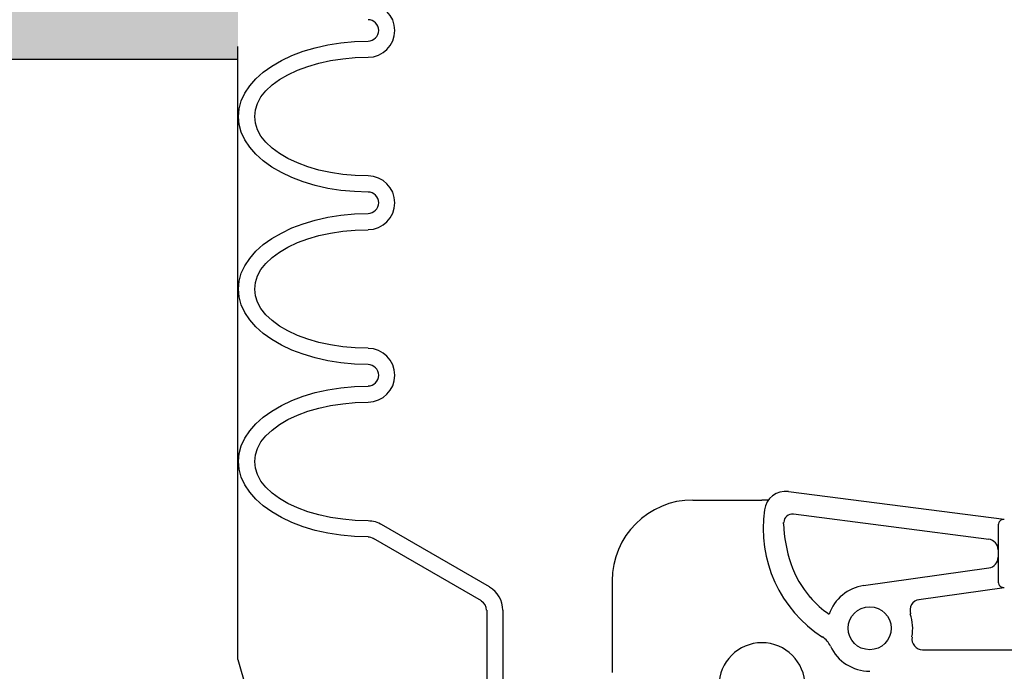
# Model space of a CAD drawing. Extents: x 1081 to 2220, y 0 to 2796.
# Tile 65 of 161: x 1590.85 to 1596.56, y 974.46 to 978.25. Entities that reach past the tile are written whole.
import ezdxf

# ---------------------------------------------------------------- set-up
doc = ezdxf.new("R2010")
doc.units = 0
doc.header["$MEASUREMENT"] = 0
doc.header["$PDSIZE"] = 1
doc.layers.get('DEFPOINTS').update_dxf_attribs({"linetype": 'CONTINUOUS'})
for name, color, linetype in [('DIM', 3, 'CONTINUOUS'), ('PEAGRAVEL-HATCH', 3, 'CONTINUOUS'), ('SPILL-BUCKET', 1, 'CONTINUOUS'), ('TANK-SLAB', 6, 'CONTINUOUS')]:
    doc.layers.add(name, color=color, linetype=linetype)
doc.styles.add('SIMPLEX', font='simplex')
doc.dimstyles.new('DIM64', dxfattribs={"dimscale": 64, "dimtxt": 0.09375, "dimasz": 0.09375, "dimexe": 0.0625, "dimexo": 0.0625, "dimgap": 0.046875, "dimtad": 1, "dimdec": 4, "dimzin": 3, "dimdsep": 46, "dimlunit": 4, "dimtxsty": 'SIMPLEX', "dimcen": 0, "dimclrd": 256, "dimclre": 256, "dimclrt": 256, "dimadec": 0, "dimazin": 0, "dimtfac": 1, "dimtdec": 4, "dimtmove": 0, "dimatfit": 3, "dimfxl": 1, "dimfrac": 2, "dimtolj": 1, "dimtzin": 0, "dimarcsym": 0})

# ---------------------------------------------------------------- blocks, each defined once
blk = doc.blocks.new('*D55')
at = {"layer": 'DEFPOINTS', "color": 0, "transparency": 16777216}
for p in [(1389.6218, 978.296), (1911.1218, 974.0147), (1911.1218, 700.5233)]:
    blk.add_point(p, dxfattribs=at)
at = {"layer": 'DIM', "lineweight": -2, "transparency": 16777216}
for p, q in [((1389.6218, 974.296), (1389.6218, 696.5233)), ((1911.1218, 970.0147), (1911.1218, 696.5233)), ((1395.6218, 700.5233), (1905.1218, 700.5233))]:
    blk.add_line(p, q, dxfattribs=at)
at = {"layer": 'DIM', "transparency": 16777216}
for points in [[(1395.6218, 701.5233), (1395.6218, 699.5233), (1389.6218, 700.5233)], [(1905.1218, 701.5233), (1905.1218, 699.5233), (1911.1218, 700.5233)]]:
    blk.add_solid(points, dxfattribs=at)
at = {"layer": 'DIM', "transparency": 16777216, "insert": (1650.3718, 708.0947), "char_height": 6, "attachment_point": 5, "style": 'SIMPLEX'}
blk.add_mtext('\\A1;43\'-5 1/2" (F.V. TANK SLAB)', dxfattribs=at)

msp = doc.modelspace()

# ---------------------------------------------------------------- hatches: boundary and pattern name
at = {"layer": 'PEAGRAVEL-HATCH'}
h = msp.add_hatch(dxfattribs=at)
h.set_pattern_fill('AR-SAND', color=256, scale=7.5, style=0)
h.set_pattern_definition([(37.5, (1705.354, 937.986), (-0.47245, 14.4512), [0, -11.4, 0, -12.75, 0, -12.1875]), (7.5, (1705.354, 937.986), (13.2733, 21.166), [0, -6.15, 0, -10.275, 0, -3.9375]), (327.5, (1696.129, 937.986), (23.3561, 0.0424), [0, -3.75, 0, -13.5, 0, -17.625]), (317.5, (1696.129, 937.986), (22.546, 6.5826), [0, -1.875, 0, -8.85, 0, -10.125])])
h.paths.add_polyline_path([(1570.33517, 980.73529), (1595.38964, 980.73529), (1595.38964, 937.98634), (1570.33517, 937.98634)])
at = {"layer": 'TANK-SLAB'}
msp.add_hatch(color=256, dxfattribs=at).paths.add_polyline_path([(1573.12369, 978.29596), (1592.113, 978.29596), (1592.113, 978.01471), (1573.12369, 978.01471)])

# ---------------------------------------------------------------- linework, layer by layer
at = {"layer": 'DEFPOINTS', "linetype": 'Continuous'}
for points in [[(1592.113, 974.53395), (1592.113, 978.09131)], [(1592.113, 974.53395), (1593.14241, 970.9447), (1593.95631, 969.1489), (1596.53746, 966.75129)]]:
    msp.add_lwpolyline(points, dxfattribs=at)
at = {"layer": 'SPILL-BUCKET', "linetype": 'Continuous'}
for p, q in [((1592.71041, 978.11233), (1592.78824, 978.11873)), ((1592.71041, 978.11233), (1592.78824, 978.11873)), ((1592.78824, 978.11873), (1592.86713, 978.12193)), ((1592.78824, 978.11873), (1592.86713, 978.12193)), ((1592.42574, 978.0377), (1592.49184, 978.06329)), ((1592.42574, 978.0377), (1592.49184, 978.06329)), ((1592.49184, 978.06329), (1592.56114, 978.08355)), ((1592.49184, 978.06329), (1592.56114, 978.08355)), ((1592.56114, 978.08355), (1592.63471, 978.1006)), ((1592.56114, 978.08355), (1592.63471, 978.1006)), ((1592.63471, 978.1006), (1592.71041, 978.11233)), ((1592.63471, 978.1006), (1592.71041, 978.11233)), ((1592.30953, 977.97693), (1592.36497, 978.00891)), ((1592.30953, 977.97693), (1592.36497, 978.00891)), ((1592.36497, 978.00891), (1592.42574, 978.0377)), ((1592.36497, 978.00891), (1592.42574, 978.0377)), ((1592.58247, 977.99399), (1592.64963, 978.00891)), ((1592.64963, 978.00891), (1592.72107, 978.01957)), ((1592.72107, 978.01957), (1592.79357, 978.02597)), ((1592.79357, 978.02597), (1592.86713, 978.0281)), ((1592.25942, 977.94068), (1592.30953, 977.97693)), ((1592.25942, 977.94068), (1592.30953, 977.97693)), ((1592.40228, 977.92682), (1592.45772, 977.95241)), ((1592.45772, 977.95241), (1592.51743, 977.9748)), ((1592.51743, 977.9748), (1592.58247, 977.99399)), ((1592.18159, 977.86178), (1592.21677, 977.9023)), ((1592.18159, 977.86178), (1592.21677, 977.9023)), ((1592.21677, 977.9023), (1592.25942, 977.94068)), ((1592.21677, 977.9023), (1592.25942, 977.94068)), ((1592.31059, 977.86711), (1592.35324, 977.89803)), ((1592.35324, 977.89803), (1592.40228, 977.92682)), ((1592.1528, 977.81913), (1592.18159, 977.86178)), ((1592.1528, 977.81913), (1592.18159, 977.86178)), ((1592.24662, 977.79781), (1592.27541, 977.833)), ((1592.27541, 977.833), (1592.31059, 977.86711)), ((1592.13254, 977.77436), (1592.1528, 977.81913)), ((1592.13254, 977.77436), (1592.1528, 977.81913)), ((1592.22637, 977.7605), (1592.24662, 977.79781)), ((1592.11655, 977.68373), (1592.12081, 977.72958)), ((1592.11655, 977.68373), (1592.12081, 977.72958)), ((1592.12081, 977.72958), (1592.13254, 977.77436)), ((1592.12081, 977.72958), (1592.13254, 977.77436)), ((1592.21037, 977.68373), (1592.21464, 977.72211)), ((1592.21464, 977.72211), (1592.22637, 977.7605)), ((1592.12081, 977.63789), (1592.11655, 977.68373)), ((1592.21464, 977.64535), (1592.21037, 977.68373)), ((1592.13254, 977.59311), (1592.12081, 977.63789)), ((1592.22637, 977.60697), (1592.21464, 977.64535)), ((1592.24662, 977.56965), (1592.22637, 977.60697)), ((1592.1528, 977.54833), (1592.13254, 977.59311)), ((1592.18159, 977.50568), (1592.1528, 977.54833)), ((1592.27541, 977.53447), (1592.24662, 977.56965)), ((1592.21677, 977.46517), (1592.18159, 977.50568)), ((1592.31059, 977.50035), (1592.27541, 977.53447)), ((1592.35324, 977.46943), (1592.31059, 977.50035)), ((1592.25942, 977.42679), (1592.21677, 977.46517)), ((1592.40228, 977.44065), (1592.35324, 977.46943)), ((1592.45772, 977.41506), (1592.40228, 977.44065)), ((1592.30953, 977.39054), (1592.25942, 977.42679)), ((1592.36497, 977.35855), (1592.30953, 977.39054)), ((1592.51743, 977.39267), (1592.45772, 977.41506)), ((1592.58247, 977.37348), (1592.51743, 977.39267)), ((1592.42574, 977.32976), (1592.36497, 977.35855)), ((1592.49184, 977.30418), (1592.42574, 977.32976)), ((1592.64963, 977.35855), (1592.58247, 977.37348)), ((1592.72107, 977.34789), (1592.64963, 977.35855)), ((1592.79357, 977.34149), (1592.72107, 977.34789)), ((1592.86713, 977.33936), (1592.79357, 977.34149)), ((1592.56114, 977.28392), (1592.49184, 977.30418)), ((1592.63471, 977.26686), (1592.56114, 977.28392)), ((1592.71041, 977.25513), (1592.63471, 977.26686)), ((1592.78824, 977.24874), (1592.71041, 977.25513)), ((1592.86713, 977.24554), (1592.78824, 977.24874)), ((1592.56114, 977.08241), (1592.63471, 977.09947)), ((1592.56114, 977.08241), (1592.63471, 977.09947)), ((1592.63471, 977.09947), (1592.71041, 977.1112)), ((1592.63471, 977.09947), (1592.71041, 977.1112)), ((1592.71041, 977.1112), (1592.78824, 977.11866)), ((1592.71041, 977.1112), (1592.78824, 977.11866)), ((1592.78824, 977.11866), (1592.86713, 977.12079)), ((1592.78824, 977.11866), (1592.86713, 977.12079)), ((1592.36497, 977.00778), (1592.42574, 977.03763)), ((1592.36497, 977.00778), (1592.42574, 977.03763)), ((1592.42574, 977.03763), (1592.49184, 977.06216)), ((1592.42574, 977.03763), (1592.49184, 977.06216)), ((1592.49184, 977.06216), (1592.56114, 977.08241)), ((1592.49184, 977.06216), (1592.56114, 977.08241)), ((1592.25942, 976.94061), (1592.30953, 976.9758)), ((1592.25942, 976.94061), (1592.30953, 976.9758)), ((1592.30953, 976.9758), (1592.36497, 977.00778)), ((1592.30953, 976.9758), (1592.36497, 977.00778)), ((1592.51743, 976.97366), (1592.58247, 976.99285)), ((1592.58247, 976.99285), (1592.64963, 977.00778)), ((1592.64963, 977.00778), (1592.72107, 977.01844)), ((1592.72107, 977.01844), (1592.79357, 977.02484)), ((1592.79357, 977.02484), (1592.86713, 977.02697)), ((1592.21677, 976.90223), (1592.25942, 976.94061)), ((1592.21677, 976.90223), (1592.25942, 976.94061)), ((1592.35324, 976.8969), (1592.40228, 976.92569)), ((1592.40228, 976.92569), (1592.45772, 976.95234)), ((1592.45772, 976.95234), (1592.51743, 976.97366)), ((1592.18159, 976.86065), (1592.21677, 976.90223)), ((1592.18159, 976.86065), (1592.21677, 976.90223)), ((1592.27541, 976.83186), (1592.31059, 976.86598)), ((1592.31059, 976.86598), (1592.35324, 976.8969)), ((1592.13254, 976.77429), (1592.1528, 976.818)), ((1592.13254, 976.77429), (1592.1528, 976.818)), ((1592.1528, 976.818), (1592.18159, 976.86065)), ((1592.1528, 976.818), (1592.18159, 976.86065)), ((1592.24662, 976.79668), (1592.27541, 976.83186)), ((1592.12081, 976.72844), (1592.13254, 976.77429)), ((1592.12081, 976.72844), (1592.13254, 976.77429)), ((1592.21464, 976.72098), (1592.22637, 976.75936)), ((1592.22637, 976.75936), (1592.24662, 976.79668)), ((1592.11655, 976.6826), (1592.12081, 976.72844)), ((1592.11655, 976.6826), (1592.12081, 976.72844)), ((1592.21037, 976.6826), (1592.21464, 976.72098)), ((1592.12081, 976.63675), (1592.11655, 976.6826)), ((1592.13254, 976.59197), (1592.12081, 976.63675)), ((1592.21464, 976.64422), (1592.21037, 976.6826)), ((1592.22637, 976.60584), (1592.21464, 976.64422)), ((1592.1528, 976.5472), (1592.13254, 976.59197)), ((1592.24662, 976.56958), (1592.22637, 976.60584)), ((1592.18159, 976.50455), (1592.1528, 976.5472)), ((1592.27541, 976.53334), (1592.24662, 976.56958)), ((1592.31059, 976.50028), (1592.27541, 976.53334)), ((1592.21677, 976.46403), (1592.18159, 976.50455)), ((1592.25942, 976.42565), (1592.21677, 976.46403)), ((1592.35324, 976.4683), (1592.31059, 976.50028)), ((1592.40228, 976.43951), (1592.35324, 976.4683)), ((1592.30953, 976.3894), (1592.25942, 976.42565)), ((1592.45772, 976.41392), (1592.40228, 976.43951)), ((1592.51743, 976.39153), (1592.45772, 976.41392)), ((1592.36497, 976.35742), (1592.30953, 976.3894)), ((1592.42574, 976.32863), (1592.36497, 976.35742)), ((1592.58247, 976.37341), (1592.51743, 976.39153)), ((1592.64963, 976.35848), (1592.58247, 976.37341)), ((1592.72107, 976.34782), (1592.64963, 976.35848)), ((1592.49184, 976.30411), (1592.42574, 976.32863)), ((1592.56114, 976.28279), (1592.49184, 976.30411)), ((1592.79357, 976.34143), (1592.72107, 976.34782)), ((1592.86713, 976.33929), (1592.79357, 976.34143)), ((1592.63471, 976.26679), (1592.56114, 976.28279)), ((1592.71041, 976.25507), (1592.63471, 976.26679)), ((1592.78824, 976.2476), (1592.71041, 976.25507)), ((1592.86713, 976.24547), (1592.78824, 976.2476)), ((1592.78824, 976.11753), (1592.86713, 976.11966)), ((1592.78824, 976.11753), (1592.86713, 976.11966)), ((1592.49184, 976.06102), (1592.56114, 976.08235)), ((1592.49184, 976.06102), (1592.56114, 976.08235)), ((1592.56114, 976.08235), (1592.63471, 976.09834)), ((1592.56114, 976.08235), (1592.63471, 976.09834)), ((1592.63471, 976.09834), (1592.71041, 976.11007)), ((1592.63471, 976.09834), (1592.71041, 976.11007)), ((1592.71041, 976.11007), (1592.78824, 976.11753)), ((1592.71041, 976.11007), (1592.78824, 976.11753)), ((1592.30953, 975.97466), (1592.36497, 976.00771)), ((1592.30953, 975.97466), (1592.36497, 976.00771)), ((1592.36497, 976.00771), (1592.42574, 976.0365)), ((1592.36497, 976.00771), (1592.42574, 976.0365)), ((1592.42574, 976.0365), (1592.49184, 976.06102)), ((1592.42574, 976.0365), (1592.49184, 976.06102)), ((1592.58247, 975.99172), (1592.64963, 976.00665)), ((1592.64963, 976.00665), (1592.72107, 976.01731)), ((1592.72107, 976.01731), (1592.79357, 976.02371)), ((1592.79357, 976.02371), (1592.86713, 976.02584)), ((1592.25942, 975.93948), (1592.30953, 975.97466)), ((1592.25942, 975.93948), (1592.30953, 975.97466)), ((1592.40228, 975.92562), (1592.45772, 975.95121)), ((1592.45772, 975.95121), (1592.51743, 975.9736)), ((1592.51743, 975.9736), (1592.58247, 975.99172)), ((1592.18159, 975.86058), (1592.21677, 975.9011)), ((1592.18159, 975.86058), (1592.21677, 975.9011)), ((1592.21677, 975.9011), (1592.25942, 975.93948)), ((1592.21677, 975.9011), (1592.25942, 975.93948)), ((1592.31059, 975.86485), (1592.35324, 975.89683)), ((1592.35324, 975.89683), (1592.40228, 975.92562)), ((1592.1528, 975.81687), (1592.18159, 975.86058)), ((1592.1528, 975.81687), (1592.18159, 975.86058)), ((1592.27541, 975.8318), (1592.31059, 975.86485)), ((1592.13254, 975.77316), (1592.1528, 975.81687)), ((1592.13254, 975.77316), (1592.1528, 975.81687)), ((1592.22637, 975.75823), (1592.24662, 975.79555)), ((1592.24662, 975.79555), (1592.27541, 975.8318)), ((1592.11655, 975.68253), (1592.12081, 975.72838)), ((1592.11655, 975.68253), (1592.12081, 975.72838)), ((1592.12081, 975.72838), (1592.13254, 975.77316)), ((1592.12081, 975.72838), (1592.13254, 975.77316)), ((1592.21037, 975.68253), (1592.21464, 975.72091)), ((1592.21464, 975.72091), (1592.22637, 975.75823)), ((1592.12081, 975.63669), (1592.11655, 975.68253)), ((1592.21464, 975.64308), (1592.21037, 975.68253)), ((1592.13254, 975.59084), (1592.12081, 975.63669)), ((1592.22637, 975.60577), (1592.21464, 975.64308)), ((1592.24662, 975.56845), (1592.22637, 975.60577)), ((1592.1528, 975.54713), (1592.13254, 975.59084)), ((1592.27541, 975.53327), (1592.24662, 975.56845)), ((1592.18159, 975.50448), (1592.1528, 975.54713)), ((1592.21677, 975.4629), (1592.18159, 975.50448)), ((1592.31059, 975.49915), (1592.27541, 975.53327)), ((1592.35324, 975.46717), (1592.31059, 975.49915)), ((1595.3044, 975.50768), (1596.55608, 975.34669)), ((1592.25942, 975.42452), (1592.21677, 975.4629)), ((1592.40228, 975.43838), (1592.35324, 975.46717)), ((1592.45772, 975.41279), (1592.40228, 975.43838)), ((1594.75105, 975.45864), (1595.15087, 975.45864)), ((1595.18818, 975.45864), (1595.15087, 975.45864)), ((1592.30953, 975.38934), (1592.25942, 975.42452)), ((1592.36497, 975.35628), (1592.30953, 975.38934)), ((1592.51743, 975.3904), (1592.45772, 975.41279)), ((1592.58247, 975.37228), (1592.51743, 975.3904)), ((1595.33318, 975.37867), (1596.46545, 975.23154)), ((1592.42574, 975.3275), (1592.36497, 975.35628)), ((1592.49184, 975.30298), (1592.42574, 975.3275)), ((1592.64963, 975.35735), (1592.58247, 975.37228)), ((1592.72107, 975.34669), (1592.64963, 975.35735)), ((1592.79357, 975.34029), (1592.72107, 975.34669)), ((1592.86713, 975.33816), (1592.79357, 975.34029)), ((1595.27668, 975.32003), (1595.27668, 975.32856)), ((1592.56114, 975.28165), (1592.49184, 975.30298)), ((1592.63471, 975.26566), (1592.56114, 975.28165)), ((1592.71041, 975.25393), (1592.63471, 975.26566)), ((1593.57187, 974.95434), (1592.94496, 975.31684)), ((1596.52089, 975.3147), (1596.52089, 974.98206)), ((1592.78824, 975.24647), (1592.71041, 975.25393)), ((1592.86713, 975.24434), (1592.78824, 975.24647)), ((1593.52496, 974.87331), (1592.89805, 975.23581)), ((1595.74046, 974.9618), (1596.46652, 975.06415)), ((1594.28194, 974.98952), (1594.28194, 974.45857)), ((1596.06138, 974.88077), (1596.55608, 974.95114)), ((1593.55588, 974.81894), (1593.55588, 974.16431)), ((1593.6497, 974.81894), (1593.6497, 974.13019)), ((1596.0827, 974.58864), (1597.55188, 974.58864))]:
    msp.add_line(p, q, dxfattribs=at)
msp.add_circle((1595.77564, 974.71445), 0.12474, dxfattribs=at)
msp.add_circle((1595.77564, 974.71445), 0.12474, dxfattribs=at)
for centre, radius, start, end in [((1592.86713, 978.18376), 0.15566, 0, 90), ((1592.86713, 978.18376), 0.06184, 0, 90), ((1592.86713, 978.18376), 0.06184, 270, 0), ((1592.86713, 978.18376), 0.15566, 270, 0), ((1592.86713, 977.1837), 0.15566, 0, 90), ((1592.86713, 977.1837), 0.06184, 0, 90), ((1592.86713, 977.1837), 0.06184, 270, 0), ((1592.86713, 977.1837), 0.15566, 270, 0), ((1592.86713, 976.18257), 0.15566, 0, 90), ((1592.86713, 976.18257), 0.06184, 0, 90), ((1592.86713, 976.18257), 0.06184, 270, 0), ((1592.86713, 976.18257), 0.15566, 270, 0), ((1595.2884, 975.384), 0.12474, 82.63195, 172.14669), ((1594.75105, 974.98952), 0.46911, 90, 180), ((1595.90785, 975.29445), 0.75058, 171.8238, 237.30392), ((1595.32679, 975.32856), 0.04904, 82.56859, 180), ((1592.86713, 975.18143), 0.15566, 58.16105, 90), ((1592.86713, 975.18143), 0.15566, 58.16105, 90), ((1596.03472, 975.33923), 0.75805, 181.37161, 199.1492), ((1596.55181, 975.3147), 0.03092, 84.09386, 180), ((1592.86713, 975.18143), 0.06184, 57.68038, 90), ((1592.86713, 975.18143), 0.06184, 57.68038, 90), ((1596.45799, 975.16971), 0.06184, 0, 83.11828), ((1596.45799, 975.12599), 0.06184, 277.85331, 0), ((1595.90785, 975.29445), 0.62371, 199.17901, 220.00626), ((1596.55181, 974.98206), 0.03092, 180, 277.85331), ((1593.49297, 974.81894), 0.15566, 0, 59.9135), ((1595.77564, 974.71445), 0.24948, 97.85331, 161.02235), ((1593.49297, 974.81894), 0.06184, 0, 59.88627), ((1595.82788, 975.22728), 0.51816, 219.98689, 236.24453), ((1596.07097, 974.81894), 0.06184, 97.85331, 199.0577), ((1595.77564, 974.71445), 0.24948, 348.64196, 19.44003), ((1595.43447, 974.55879), 0.12474, 24.36245, 57.26477), ((1596.0827, 974.65155), 0.06184, 169.0772, 270), ((1595.15087, 974.38074), 0.24948, 0, 180), ((1595.77564, 974.71445), 0.24948, 204.48448, 270)]:
    msp.add_arc(centre, radius, start, end, dxfattribs=at)
at = {"layer": 'TANK-SLAB'}
for q in [(1573.13062, 978.00889), (1580.80282, 978.01471)]:
    msp.add_line((1592.113, 978.01471), q, dxfattribs=at)

# ---------------------------------------------------------------- dimensions: what is measured, and where the dimension line sits
at = {"layer": 'DIM'}
dim = msp.add_linear_dim(base=(1911.12181, 700.52328), p1=(1389.62181, 978.29596), p2=(1911.12181, 974.01471), angle=0, text='<> (F.V. TANK SLAB)', dimstyle='DIM64', dxfattribs=at)
dim.commit()
dim.dimension.update_dxf_attribs({"geometry": '*D55', "text_midpoint": (1650.37181, 708.09471)})

doc.saveas('drawing.dxf')
